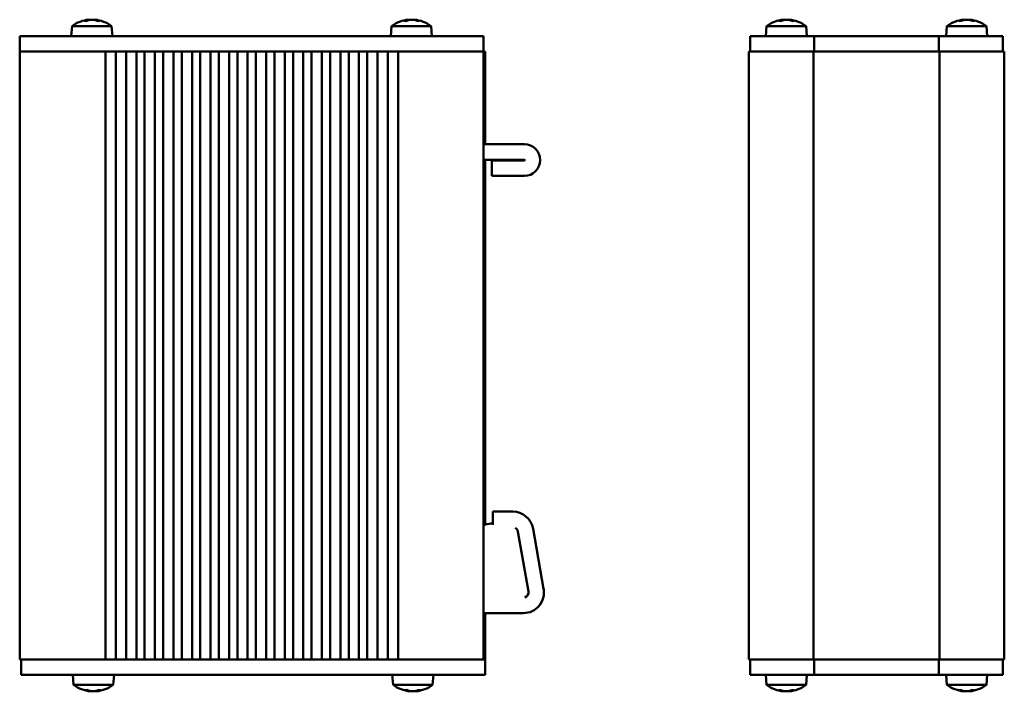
# Model space of a CAD drawing. Header units: millimetres. Extents: x 20 to 193, y 97 to 242.
# Tile 1 of 3: x 20 to 116, y 97 to 162. Entities that reach past the tile are written whole.
import ezdxf

# ---------------------------------------------------------------- set-up
doc = ezdxf.new("R2010")
doc.units = ezdxf.units.MM
doc.layers.add('Viditelné hrany(CSN)', color=7, linetype='Continuous', lineweight=50)

msp = doc.modelspace()

# ---------------------------------------------------------------- linework, layer by layer
at = {"layer": 'Viditelné hrany(CSN)'}
for p, q in [((26.667, 161.898), (26.467, 161.898)), ((26.916, 162.023), (26.92, 161.982)), ((27.484, 162.023), (27.481, 161.986)), ((27.954, 161.898), (27.762, 161.898)), ((57.712, 161.898), (57.501, 161.898)), ((57.918, 162.023), (57.922, 161.974)), ((58.483, 162.023), (58.48, 161.992)), ((58.984, 161.898), (58.804, 161.898)), ((94.067, 161.898), (93.861, 161.898)), ((94.294, 162.023), (94.298, 161.978)), ((94.295, 162.023), (94.298, 161.989)), ((94.86, 162.023), (94.858, 161.992)), ((94.861, 162.023), (94.858, 161.989)), ((95.347, 161.898), (95.161, 161.898)), ((111.544, 161.898), (111.344, 161.898)), ((111.794, 162.023), (111.798, 161.982)), ((111.795, 162.023), (111.798, 161.986)), ((112.36, 162.023), (112.358, 161.992)), ((112.362, 162.023), (112.358, 161.986)), ((112.831, 161.898), (112.639, 161.898)), ((25.284, 161.399), (25.2, 160.436)), ((25.284, 161.399), (29.116, 161.399)), ((29.116, 161.399), (29.2, 160.436)), ((56.284, 161.399), (56.2, 160.436)), ((56.284, 161.399), (60.116, 161.399)), ((60.116, 161.399), (60.2, 160.436)), ((92.662, 161.399), (92.578, 160.436)), ((92.662, 161.399), (96.493, 161.399)), ((96.493, 161.399), (96.578, 160.436)), ((110.162, 161.399), (110.078, 160.436)), ((110.162, 161.399), (113.993, 161.399)), ((113.993, 161.399), (114.078, 160.436)), ((20.2, 160.436), (22.2, 160.436)), ((20.2, 160.436), (20.2, 158.936)), ((63.2, 160.436), (22.2, 160.436)), ((63.2, 160.436), (65.2, 160.436)), ((65.2, 158.936), (65.2, 160.436)), ((91.078, 160.436), (93.078, 160.436)), ((91.078, 160.436), (91.078, 158.936)), ((96.278, 160.436), (93.078, 160.436)), ((96.278, 160.436), (97.278, 160.436)), ((97.278, 158.936), (97.278, 160.436)), ((97.278, 160.436), (109.378, 160.436)), ((109.378, 160.436), (110.378, 160.436)), ((109.378, 160.436), (109.378, 158.936)), ((113.578, 160.436), (110.378, 160.436)), ((113.578, 160.436), (115.578, 160.436)), ((115.578, 158.936), (115.578, 160.436)), ((20.2, 158.936), (22.2, 158.936)), ((20.2, 158.936), (20.2, 99.936)), ((26.1, 158.936), (22.2, 158.936)), ((26.1, 158.936), (26.627, 158.936)), ((26.627, 158.936), (28.606, 158.936)), ((28.518, 158.936), (28.518, 99.936)), ((28.606, 158.936), (28.918, 158.936)), ((29.118, 158.936), (28.918, 158.936)), ((29.118, 158.936), (29.43, 158.936)), ((29.43, 158.936), (30.606, 158.936)), ((29.518, 99.936), (29.518, 158.936)), ((30.518, 158.936), (30.518, 99.936)), ((30.606, 158.936), (30.918, 158.936)), ((31.118, 158.936), (30.918, 158.936)), ((31.118, 158.936), (31.43, 158.936)), ((31.43, 158.936), (32.406, 158.936)), ((31.518, 99.936), (31.518, 158.936)), ((32.318, 158.936), (32.318, 99.936)), ((32.406, 158.936), (32.718, 158.936)), ((32.918, 158.936), (32.718, 158.936)), ((32.918, 158.936), (33.23, 158.936)), ((33.23, 158.936), (34.206, 158.936)), ((33.318, 99.936), (33.318, 158.936)), ((34.118, 158.936), (34.118, 99.936)), ((34.206, 158.936), (34.518, 158.936)), ((34.718, 158.936), (34.518, 158.936)), ((34.718, 158.936), (35.03, 158.936)), ((35.03, 158.936), (36.006, 158.936)), ((35.118, 99.936), (35.118, 158.936)), ((35.918, 158.936), (35.918, 99.936)), ((36.006, 158.936), (36.318, 158.936)), ((36.518, 158.936), (36.318, 158.936)), ((36.518, 158.936), (36.83, 158.936)), ((36.83, 158.936), (37.806, 158.936)), ((36.918, 99.936), (36.918, 158.936)), ((37.718, 158.936), (37.718, 99.936)), ((37.806, 158.936), (38.118, 158.936)), ((38.318, 158.936), (38.118, 158.936)), ((38.318, 158.936), (38.63, 158.936)), ((38.63, 158.936), (39.606, 158.936)), ((38.718, 99.936), (38.718, 158.936)), ((39.518, 158.936), (39.518, 99.936)), ((39.606, 158.936), (39.918, 158.936)), ((40.118, 158.936), (39.918, 158.936)), ((40.118, 158.936), (40.43, 158.936)), ((40.43, 158.936), (41.406, 158.936)), ((40.518, 99.936), (40.518, 158.936)), ((41.318, 158.936), (41.318, 99.936)), ((41.406, 158.936), (41.718, 158.936)), ((41.918, 158.936), (41.718, 158.936)), ((41.918, 158.936), (42.23, 158.936)), ((42.23, 158.936), (43.206, 158.936)), ((42.318, 99.936), (42.318, 158.936)), ((43.118, 158.936), (43.118, 99.936)), ((43.206, 158.936), (43.518, 158.936)), ((43.718, 158.936), (43.518, 158.936)), ((43.718, 158.936), (44.03, 158.936)), ((44.03, 158.936), (45.006, 158.936)), ((44.118, 99.936), (44.118, 158.936)), ((44.918, 158.936), (44.918, 99.936)), ((45.006, 158.936), (45.318, 158.936)), ((45.518, 158.936), (45.318, 158.936)), ((45.518, 158.936), (45.83, 158.936)), ((45.83, 158.936), (46.806, 158.936)), ((45.918, 99.936), (45.918, 158.936)), ((46.718, 158.936), (46.718, 99.936)), ((46.806, 158.936), (47.118, 158.936)), ((47.318, 158.936), (47.118, 158.936)), ((47.318, 158.936), (47.63, 158.936)), ((47.63, 158.936), (48.606, 158.936)), ((47.718, 99.936), (47.718, 158.936)), ((48.518, 158.936), (48.518, 99.936)), ((48.606, 158.936), (48.918, 158.936)), ((49.118, 158.936), (48.918, 158.936)), ((49.118, 158.936), (49.43, 158.936)), ((49.43, 158.936), (50.406, 158.936)), ((49.518, 99.936), (49.518, 158.936)), ((50.318, 158.936), (50.318, 99.936)), ((50.406, 158.936), (50.718, 158.936)), ((50.918, 158.936), (50.718, 158.936)), ((50.918, 158.936), (51.23, 158.936)), ((51.23, 158.936), (52.206, 158.936)), ((51.318, 99.936), (51.318, 158.936)), ((52.118, 158.936), (52.118, 99.936)), ((52.206, 158.936), (52.518, 158.936)), ((52.718, 158.936), (52.518, 158.936)), ((52.718, 158.936), (53.03, 158.936)), ((53.03, 158.936), (54.006, 158.936)), ((53.118, 99.936), (53.118, 158.936)), ((53.918, 158.936), (53.918, 99.936)), ((54.006, 158.936), (54.318, 158.936)), ((54.518, 158.936), (54.318, 158.936)), ((54.518, 158.936), (54.83, 158.936)), ((54.83, 158.936), (56.006, 158.936)), ((54.918, 99.936), (54.918, 158.936)), ((55.918, 158.936), (55.918, 99.936)), ((56.006, 158.936), (56.318, 158.936)), ((56.518, 158.936), (56.318, 158.936)), ((56.518, 158.936), (56.83, 158.936)), ((56.83, 158.936), (58.773, 158.936)), ((56.918, 99.936), (56.918, 158.936)), ((58.773, 158.936), (59.3, 158.936)), ((63.2, 158.936), (59.3, 158.936)), ((63.2, 158.936), (65.2, 158.936)), ((65.2, 99.936), (65.2, 158.936)), ((65.35, 158.936), (65.2, 158.936)), ((65.35, 158.936), (65.35, 149.936)), ((90.928, 158.936), (91.59, 158.936)), ((90.928, 158.936), (90.928, 99.936)), ((93.078, 158.936), (91.59, 158.936)), ((93.078, 158.936), (96.278, 158.936)), ((96.804, 158.936), (96.278, 158.936)), ((97.228, 158.936), (96.804, 158.936)), ((97.228, 99.936), (97.228, 158.936)), ((97.278, 158.936), (97.228, 158.936)), ((109.378, 158.936), (97.278, 158.936)), ((109.428, 158.936), (109.378, 158.936)), ((113.728, 158.936), (109.428, 158.936)), ((109.428, 158.936), (109.428, 99.936)), ((110.378, 158.936), (113.578, 158.936)), ((113.728, 158.936), (115.728, 158.936)), ((115.728, 99.936), (115.728, 158.936)), ((69.163, 149.936), (65.2, 149.936)), ((65.2, 148.436), (69.163, 148.436)), ((65.35, 148.436), (65.35, 113.027)), ((66, 148.361), (69.163, 148.361)), ((66, 146.861), (66, 148.361)), ((69.163, 146.861), (66, 146.861)), ((68.036, 114.284), (66.114, 114.284)), ((66.114, 112.994), (66.114, 114.284)), ((66.114, 113.162), (65.2, 113.001)), ((68.528, 112.371), (69.559, 106.523)), ((71.036, 106.783), (70.005, 112.631)), ((69.067, 104.436), (65.2, 104.436)), ((65.35, 104.436), (65.35, 99.936)), ((22.2, 99.936), (20.2, 99.936)), ((20.35, 99.936), (20.35, 98.436)), ((26.1, 99.936), (22.2, 99.936)), ((26.627, 99.936), (26.1, 99.936)), ((28.606, 99.936), (26.627, 99.936)), ((28.918, 99.936), (28.606, 99.936)), ((29.118, 99.936), (28.918, 99.936)), ((29.43, 99.936), (29.118, 99.936)), ((30.606, 99.936), (29.43, 99.936)), ((30.918, 99.936), (30.606, 99.936)), ((31.118, 99.936), (30.918, 99.936)), ((31.43, 99.936), (31.118, 99.936)), ((32.406, 99.936), (31.43, 99.936)), ((32.718, 99.936), (32.406, 99.936)), ((32.918, 99.936), (32.718, 99.936)), ((33.23, 99.936), (32.918, 99.936)), ((34.206, 99.936), (33.23, 99.936)), ((34.518, 99.936), (34.206, 99.936)), ((34.718, 99.936), (34.518, 99.936)), ((35.03, 99.936), (34.718, 99.936)), ((36.006, 99.936), (35.03, 99.936)), ((36.318, 99.936), (36.006, 99.936)), ((36.518, 99.936), (36.318, 99.936)), ((36.83, 99.936), (36.518, 99.936)), ((37.806, 99.936), (36.83, 99.936)), ((38.118, 99.936), (37.806, 99.936)), ((38.318, 99.936), (38.118, 99.936)), ((38.63, 99.936), (38.318, 99.936)), ((39.606, 99.936), (38.63, 99.936)), ((39.918, 99.936), (39.606, 99.936)), ((40.118, 99.936), (39.918, 99.936)), ((40.43, 99.936), (40.118, 99.936)), ((41.406, 99.936), (40.43, 99.936)), ((41.718, 99.936), (41.406, 99.936)), ((41.918, 99.936), (41.718, 99.936)), ((42.23, 99.936), (41.918, 99.936)), ((43.206, 99.936), (42.23, 99.936)), ((43.518, 99.936), (43.206, 99.936)), ((43.718, 99.936), (43.518, 99.936)), ((44.03, 99.936), (43.718, 99.936)), ((45.006, 99.936), (44.03, 99.936)), ((45.318, 99.936), (45.006, 99.936)), ((45.518, 99.936), (45.318, 99.936)), ((45.83, 99.936), (45.518, 99.936)), ((46.806, 99.936), (45.83, 99.936)), ((47.118, 99.936), (46.806, 99.936)), ((47.318, 99.936), (47.118, 99.936)), ((47.63, 99.936), (47.318, 99.936)), ((48.606, 99.936), (47.63, 99.936)), ((48.918, 99.936), (48.606, 99.936)), ((49.118, 99.936), (48.918, 99.936)), ((49.43, 99.936), (49.118, 99.936)), ((50.406, 99.936), (49.43, 99.936)), ((50.718, 99.936), (50.406, 99.936)), ((50.918, 99.936), (50.718, 99.936)), ((51.23, 99.936), (50.918, 99.936)), ((52.206, 99.936), (51.23, 99.936)), ((52.518, 99.936), (52.206, 99.936)), ((52.718, 99.936), (52.518, 99.936)), ((53.03, 99.936), (52.718, 99.936)), ((54.006, 99.936), (53.03, 99.936)), ((54.318, 99.936), (54.006, 99.936)), ((54.518, 99.936), (54.318, 99.936)), ((54.83, 99.936), (54.518, 99.936)), ((56.006, 99.936), (54.83, 99.936)), ((56.318, 99.936), (56.006, 99.936)), ((56.518, 99.936), (56.318, 99.936)), ((56.83, 99.936), (56.518, 99.936)), ((58.773, 99.936), (56.83, 99.936)), ((59.3, 99.936), (58.773, 99.936)), ((63.2, 99.936), (59.3, 99.936)), ((64.687, 99.936), (63.2, 99.936)), ((64.687, 99.936), (65.35, 99.936)), ((65.35, 98.436), (65.35, 99.936)), ((92.928, 99.936), (90.928, 99.936)), ((91.078, 99.936), (91.078, 98.436)), ((97.228, 99.936), (92.928, 99.936)), ((96.278, 99.936), (93.078, 99.936)), ((97.228, 99.936), (97.278, 99.936)), ((109.378, 99.936), (97.278, 99.936)), ((97.278, 98.436), (97.278, 99.936)), ((109.378, 99.936), (109.428, 99.936)), ((109.378, 99.936), (109.378, 98.436)), ((113.728, 99.936), (109.428, 99.936)), ((115.728, 99.936), (113.728, 99.936)), ((115.578, 98.436), (115.578, 99.936)), ((22.35, 98.436), (20.35, 98.436)), ((22.35, 98.436), (63.35, 98.436)), ((25.434, 97.473), (25.35, 98.436)), ((29.266, 97.473), (29.35, 98.436)), ((56.434, 97.473), (56.35, 98.436)), ((60.266, 97.473), (60.35, 98.436)), ((65.35, 98.436), (63.35, 98.436)), ((93.078, 98.436), (91.078, 98.436)), ((92.662, 97.473), (92.578, 98.436)), ((93.078, 98.436), (96.278, 98.436)), ((97.278, 98.436), (96.278, 98.436)), ((96.493, 97.473), (96.578, 98.436)), ((109.378, 98.436), (97.278, 98.436)), ((110.378, 98.436), (109.378, 98.436)), ((110.162, 97.473), (110.078, 98.436)), ((110.378, 98.436), (113.578, 98.436)), ((115.578, 98.436), (113.578, 98.436)), ((113.993, 97.473), (114.078, 98.436)), ((29.266, 97.473), (25.434, 97.473)), ((60.266, 97.473), (56.434, 97.473)), ((96.493, 97.473), (92.662, 97.473)), ((113.993, 97.473), (110.162, 97.473)), ((26.581, 96.974), (26.767, 96.974)), ((27.067, 96.848), (27.07, 96.882)), ((27.634, 96.848), (27.63, 96.894)), ((27.861, 96.974), (28.067, 96.974)), ((57.581, 96.974), (57.767, 96.974)), ((58.067, 96.848), (58.07, 96.882)), ((58.634, 96.848), (58.63, 96.894)), ((58.861, 96.974), (59.067, 96.974)), ((93.824, 96.974), (94.016, 96.974)), ((94.294, 96.848), (94.297, 96.886)), ((94.862, 96.848), (94.858, 96.89)), ((95.111, 96.974), (95.311, 96.974)), ((111.309, 96.974), (111.495, 96.974)), ((111.794, 96.848), (111.797, 96.882)), ((112.361, 96.848), (112.357, 96.894)), ((112.589, 96.974), (112.795, 96.974))]:
    msp.add_line(p, q, dxfattribs=at)
for centre, radius, start, end in [((27.2, 158.836), 3.2, 95.09266, 126.77442), ((27.2, 158.836), 3.2, 53.22558, 84.90734), ((58.2, 158.836), 3.2, 95.1401, 126.77442), ((58.2, 158.836), 3.2, 53.22558, 84.8599), ((94.578, 158.836), 3.2, 95.10889, 126.77442), ((94.578, 158.836), 3.2, 53.22558, 84.89111), ((112.078, 158.836), 3.2, 95.09266, 126.77442), ((112.078, 158.836), 3.2, 53.22558, 84.90734), ((69.163, 148.398), 1.538, 270, 90), ((69.163, 148.398), 0.0375, 270, 90), ((68.036, 112.284), 2, 10, 90), ((68.036, 112.284), 0.5, 10, 61.27313), ((69.067, 106.436), 2, 270, 10), ((69.067, 106.436), 0.5, 284.93347, 10), ((68.551, 106.483), 1, 344.0663, 10), ((27.35, 100.036), 3.2, 233.22558, 264.89111), ((27.35, 100.036), 3.2, 275.10889, 306.77442), ((58.35, 100.036), 3.2, 233.22558, 264.89111), ((58.35, 100.036), 3.2, 275.10889, 306.77442), ((94.578, 100.036), 3.2, 233.22558, 264.90734), ((94.578, 100.036), 3.2, 275.09266, 306.77442), ((112.078, 100.036), 3.2, 233.22558, 264.89111), ((112.078, 100.036), 3.2, 275.10889, 306.77442)]:
    msp.add_arc(centre, radius, start, end, dxfattribs=at)
for centre, major_axis, ratio, start_param, end_param in [((27.281, 158.845), (-0.38, 3.175), 0.680543, 0.008342, 0.211976), ((27.122, 158.845), (0.391, 3.174), 0.701715, 0.175968, 0.379602), ((27.125, 158.845), (0.406, 3.172), 0.727507, 0.182594, 0.26194), ((27.276, 158.845), (-0.406, 3.172), 0.727507, 5.896958, 6.100591), ((27.123, 158.845), (0.394, 3.174), 0.707107, 6.077461, 6.281094), ((58.285, 158.845), (-0.361, 3.178), 0.636438, 0.01744, 0.221074), ((58.117, 158.845), (0.37, 3.177), 0.658777, 0.166376, 0.370009), ((58.13, 158.845), (0.434, 3.169), 0.766388, 0.19426, 0.261837), ((58.271, 158.845), (-0.434, 3.169), 0.766388, 5.885292, 6.088925), ((58.127, 158.845), (0.419, 3.17), 0.747273, 6.088404, 6.292037), ((94.66, 158.845), (-0.37, 3.177), 0.658777, 0.013008, 0.216641), ((94.497, 158.845), (0.38, 3.175), 0.680543, 0.171041, 0.374675), ((94.505, 158.845), (0.419, 3.17), 0.747273, 0.188235, 0.261574), ((94.507, 158.845), (0.434, 3.169), 0.766388, 0.19426, 0.261837), ((94.651, 158.845), (-0.419, 3.17), 0.747273, 5.891317, 6.09495), ((94.648, 158.845), (-0.434, 3.169), 0.766388, 6.021044, 6.088925), ((94.502, 158.845), (0.406, 3.172), 0.727507, 6.082762, 6.286396), ((112.158, 158.845), (-0.38, 3.175), 0.680543, 0.008342, 0.211976), ((111.999, 158.845), (0.391, 3.174), 0.701715, 0.175968, 0.379602), ((112.002, 158.845), (0.406, 3.172), 0.727507, 0.182594, 0.26194), ((112.007, 158.845), (0.434, 3.169), 0.766388, 0.19426, 0.261837), ((112.153, 158.845), (-0.406, 3.172), 0.727507, 5.896958, 6.100591), ((112.148, 158.845), (-0.434, 3.169), 0.766388, 6.020882, 6.088925), ((112, 158.845), (0.394, 3.174), 0.707107, 6.077461, 6.281094), ((27.426, 100.026), (-0.406, -3.172), 0.727507, 6.082762, 6.286396), ((27.277, 100.026), (0.419, -3.17), 0.747273, 5.891317, 6.09495), ((27.431, 100.026), (-0.38, -3.175), 0.680543, 0.171041, 0.374675), ((27.423, 100.026), (-0.419, -3.17), 0.747273, 0.188235, 0.261574), ((27.267, 100.026), (0.37, -3.177), 0.658777, 0.013008, 0.216641), ((58.426, 100.026), (-0.406, -3.172), 0.727507, 6.082762, 6.286396), ((58.277, 100.026), (0.419, -3.17), 0.747273, 5.891317, 6.09495), ((58.431, 100.026), (-0.38, -3.175), 0.680543, 0.171041, 0.374675), ((58.423, 100.026), (-0.419, -3.17), 0.747273, 0.188235, 0.261574), ((58.267, 100.026), (0.37, -3.177), 0.658777, 0.013008, 0.216641), ((94.655, 100.026), (-0.394, -3.174), 0.707107, 6.077461, 6.281094), ((94.502, 100.026), (0.406, -3.172), 0.727507, 5.896958, 6.100591), ((94.656, 100.026), (-0.391, -3.174), 0.701715, 0.175968, 0.379602), ((94.653, 100.026), (-0.406, -3.172), 0.727507, 0.182594, 0.26194), ((94.497, 100.026), (0.38, -3.175), 0.680543, 0.008342, 0.211976), ((112.153, 100.026), (-0.406, -3.172), 0.727507, 6.082762, 6.286396), ((112.005, 100.026), (0.419, -3.17), 0.747273, 5.891317, 6.09495), ((112.158, 100.026), (-0.38, -3.175), 0.680543, 0.171041, 0.374675), ((112.151, 100.026), (-0.419, -3.17), 0.747273, 0.188235, 0.261574), ((111.995, 100.026), (0.37, -3.177), 0.658777, 0.013008, 0.216641)]:
    msp.add_ellipse(centre, major_axis=major_axis, ratio=ratio, start_param=start_param, end_param=end_param, dxfattribs=at)
for points in [[(26.454, 161.895), (26.458, 161.897), (26.463, 161.898), (26.467, 161.898)], [(27.954, 161.898), (27.958, 161.898), (27.963, 161.897), (27.967, 161.895)], [(57.489, 161.895), (57.493, 161.897), (57.497, 161.898), (57.501, 161.898)], [(58.984, 161.898), (58.988, 161.898), (58.993, 161.897), (58.997, 161.895)], [(93.849, 161.895), (93.853, 161.897), (93.857, 161.898), (93.861, 161.898)], [(95.347, 161.898), (95.351, 161.898), (95.356, 161.897), (95.36, 161.895)], [(111.332, 161.895), (111.336, 161.897), (111.34, 161.898), (111.344, 161.898)], [(112.831, 161.898), (112.836, 161.898), (112.84, 161.897), (112.844, 161.895)], [(26.581, 96.974), (26.577, 96.974), (26.572, 96.975), (26.568, 96.976)], [(28.079, 96.976), (28.075, 96.975), (28.071, 96.974), (28.067, 96.974)], [(57.581, 96.974), (57.577, 96.974), (57.572, 96.975), (57.568, 96.976)], [(59.079, 96.976), (59.075, 96.975), (59.071, 96.974), (59.067, 96.974)], [(93.824, 96.974), (93.82, 96.974), (93.815, 96.975), (93.811, 96.976)], [(95.324, 96.976), (95.32, 96.975), (95.315, 96.974), (95.311, 96.974)], [(111.309, 96.974), (111.305, 96.974), (111.3, 96.975), (111.295, 96.976)], [(112.807, 96.976), (112.803, 96.975), (112.798, 96.974), (112.795, 96.974)]]:
    msp.add_open_spline(points, degree=3, dxfattribs=at)
for points, knots in [([(26.916, 162.023), (26.916, 162.023), (26.916, 162.023), (26.916, 162.023), (26.913, 162.023), (26.901, 162.021), (26.892, 162.02), (26.882, 162.019)], [0.00890496, 0.00890496, 0.00890496, 0.00890496, 0.009613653, 0.009613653, 0.014422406, 0.014422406, 0.018854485, 0.018854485, 0.018854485, 0.018854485]), ([(27.2, 162.023), (27.198, 162.023), (27.195, 162.023), (27.177, 162.023), (27.16, 162.023), (27.13, 162.021), (27.116, 162.02), (27.105, 162.019)], [0.00890496, 0.00890496, 0.00890496, 0.00890496, 0.009613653, 0.009613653, 0.014422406, 0.014422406, 0.018854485, 0.018854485, 0.018854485, 0.018854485]), ([(27.117, 162.019), (27.129, 162.02), (27.143, 162.021), (27.174, 162.023), (27.191, 162.023), (27.223, 162.023), (27.24, 162.023), (27.271, 162.021), (27.284, 162.02), (27.295, 162.019)], [0, 0, 0, 0, 0.00480683, 0.00480683, 0.00961365, 0.00961365, 0.01442241, 0.01442241, 0.01885448, 0.01885448, 0.01885448, 0.01885448]), ([(27.521, 162.019), (27.51, 162.02), (27.5, 162.021), (27.487, 162.023), (27.484, 162.023), (27.484, 162.023), (27.484, 162.023), (27.484, 162.023)], [0, 0, 0, 0, 0.004806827, 0.004806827, 0.009613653, 0.009613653, 0.009662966, 0.009662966, 0.009662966, 0.009662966]), ([(57.913, 162.023), (57.916, 162.023), (57.917, 162.023), (57.918, 162.023), (57.916, 162.023), (57.906, 162.021), (57.898, 162.02), (57.888, 162.019)], [0.00725567, 0.00725567, 0.00725567, 0.00725567, 0.00961365, 0.00961365, 0.01442241, 0.01442241, 0.01885448, 0.01885448, 0.01885448, 0.01885448]), ([(58.2, 162.023), (58.192, 162.023), (58.184, 162.023), (58.16, 162.023), (58.143, 162.023), (58.112, 162.021), (58.098, 162.02), (58.087, 162.019)], [0.00725567, 0.00725567, 0.00725567, 0.00725567, 0.00961365, 0.00961365, 0.01442241, 0.01442241, 0.01885448, 0.01885448, 0.01885448, 0.01885448]), ([(58.136, 162.019), (58.147, 162.02), (58.161, 162.021), (58.191, 162.023), (58.208, 162.023), (58.24, 162.023), (58.257, 162.023), (58.288, 162.021), (58.302, 162.02), (58.314, 162.019)], [0, 0, 0, 0, 0.00480683, 0.00480683, 0.00961365, 0.00961365, 0.01442241, 0.01442241, 0.01885448, 0.01885448, 0.01885448, 0.01885448]), ([(58.526, 162.019), (58.514, 162.02), (58.503, 162.021), (58.488, 162.023), (58.484, 162.023), (58.483, 162.023), (58.483, 162.023), (58.483, 162.023)], [0, 0, 0, 0, 0.00480683, 0.00480683, 0.00961365, 0.00961365, 0.01040642, 0.01040642, 0.01040642, 0.01040642]), ([(94.293, 162.023), (94.294, 162.023), (94.294, 162.023), (94.295, 162.023), (94.292, 162.023), (94.281, 162.021), (94.273, 162.02), (94.263, 162.019)], [0.0080825, 0.0080825, 0.0080825, 0.0080825, 0.00961365, 0.00961365, 0.01442241, 0.01442241, 0.01885448, 0.01885448, 0.01885448, 0.01885448]), ([(94.56, 162.023), (94.558, 162.023), (94.556, 162.023), (94.538, 162.023), (94.521, 162.023), (94.49, 162.021), (94.476, 162.02), (94.464, 162.019)], [0.009012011, 0.009012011, 0.009012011, 0.009012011, 0.009613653, 0.009613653, 0.014422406, 0.014422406, 0.018854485, 0.018854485, 0.018854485, 0.018854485]), ([(94.578, 162.023), (94.572, 162.023), (94.567, 162.023), (94.546, 162.023), (94.529, 162.023), (94.498, 162.021), (94.485, 162.02), (94.473, 162.019)], [0.0080825, 0.0080825, 0.0080825, 0.0080825, 0.00961365, 0.00961365, 0.01442241, 0.01442241, 0.01885448, 0.01885448, 0.01885448, 0.01885448]), ([(94.504, 162.019), (94.515, 162.02), (94.529, 162.021), (94.56, 162.023), (94.577, 162.023), (94.609, 162.023), (94.626, 162.023), (94.657, 162.021), (94.671, 162.02), (94.682, 162.019)], [0, 0, 0, 0, 0.00480683, 0.00480683, 0.00961365, 0.00961365, 0.01442241, 0.01442241, 0.01885448, 0.01885448, 0.01885448, 0.01885448]), ([(94.596, 162.023), (94.598, 162.023), (94.6, 162.023), (94.618, 162.023), (94.635, 162.023), (94.666, 162.021), (94.68, 162.02), (94.691, 162.019)], [0.009012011, 0.009012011, 0.009012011, 0.009012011, 0.009613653, 0.009613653, 0.014422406, 0.014422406, 0.018854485, 0.018854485, 0.018854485, 0.018854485]), ([(94.901, 162.019), (94.89, 162.02), (94.879, 162.021), (94.865, 162.023), (94.862, 162.023), (94.861, 162.023), (94.861, 162.023), (94.861, 162.023)], [0, 0, 0, 0, 0.00480683, 0.00480683, 0.00961365, 0.00961365, 0.01003641, 0.01003641, 0.01003641, 0.01003641]), ([(111.794, 162.023), (111.794, 162.023), (111.794, 162.023), (111.794, 162.023), (111.791, 162.023), (111.779, 162.021), (111.77, 162.02), (111.76, 162.019)], [0.00890496, 0.00890496, 0.00890496, 0.00890496, 0.009613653, 0.009613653, 0.014422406, 0.014422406, 0.018854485, 0.018854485, 0.018854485, 0.018854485]), ([(111.794, 162.023), (111.794, 162.023), (111.795, 162.023), (111.795, 162.023), (111.795, 162.023), (111.794, 162.023)], [0.008700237, 0.008700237, 0.008700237, 0.008700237, 0.009613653, 0.009613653, 0.012071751, 0.012071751, 0.012071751, 0.012071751]), ([(112.064, 162.023), (112.061, 162.023), (112.057, 162.023), (112.038, 162.023), (112.021, 162.023), (111.99, 162.021), (111.976, 162.02), (111.964, 162.019)], [0.00860001, 0.00860001, 0.00860001, 0.00860001, 0.00961365, 0.00961365, 0.01442241, 0.01442241, 0.01885448, 0.01885448, 0.01885448, 0.01885448]), ([(112.078, 162.023), (112.075, 162.023), (112.073, 162.023), (112.055, 162.023), (112.037, 162.023), (112.007, 162.021), (111.994, 162.02), (111.983, 162.019)], [0.00890496, 0.00890496, 0.00890496, 0.00890496, 0.009613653, 0.009613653, 0.014422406, 0.014422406, 0.018854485, 0.018854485, 0.018854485, 0.018854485]), ([(111.995, 162.019), (112.006, 162.02), (112.02, 162.021), (112.052, 162.023), (112.069, 162.023), (112.101, 162.023), (112.118, 162.023), (112.148, 162.021), (112.162, 162.02), (112.173, 162.019)], [0, 0, 0, 0, 0.00480683, 0.00480683, 0.00961365, 0.00961365, 0.01442241, 0.01442241, 0.01885448, 0.01885448, 0.01885448, 0.01885448]), ([(112.091, 162.023), (112.095, 162.023), (112.098, 162.023), (112.118, 162.023), (112.135, 162.023), (112.166, 162.021), (112.18, 162.02), (112.191, 162.019)], [0.00860001, 0.00860001, 0.00860001, 0.00860001, 0.00961365, 0.00961365, 0.01442241, 0.01442241, 0.01885448, 0.01885448, 0.01885448, 0.01885448]), ([(112.362, 162.023), (112.361, 162.023), (112.361, 162.023), (112.36, 162.023), (112.36, 162.023), (112.36, 162.023)], [0.008700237, 0.008700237, 0.008700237, 0.008700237, 0.009613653, 0.009613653, 0.010406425, 0.010406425, 0.010406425, 0.010406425]), ([(112.399, 162.019), (112.388, 162.02), (112.378, 162.021), (112.365, 162.023), (112.362, 162.023), (112.362, 162.023), (112.362, 162.023), (112.362, 162.023)], [0, 0, 0, 0, 0.004806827, 0.004806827, 0.009613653, 0.009613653, 0.009662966, 0.009662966, 0.009662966, 0.009662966]), ([(27.027, 96.853), (27.038, 96.852), (27.048, 96.85), (27.062, 96.849), (27.066, 96.848), (27.067, 96.848), (27.067, 96.848), (27.067, 96.848)], [0, 0, 0, 0, 0.00480683, 0.00480683, 0.00961365, 0.00961365, 0.01003641, 0.01003641, 0.01003641, 0.01003641]), ([(27.424, 96.853), (27.413, 96.852), (27.399, 96.85), (27.368, 96.849), (27.351, 96.848), (27.319, 96.848), (27.301, 96.849), (27.271, 96.851), (27.257, 96.852), (27.246, 96.853)], [0, 0, 0, 0, 0.00480683, 0.00480683, 0.00961365, 0.00961365, 0.01442241, 0.01442241, 0.01885448, 0.01885448, 0.01885448, 0.01885448]), ([(27.35, 96.849), (27.355, 96.848), (27.361, 96.848), (27.382, 96.848), (27.399, 96.849), (27.43, 96.851), (27.443, 96.852), (27.454, 96.853)], [0.0080825, 0.0080825, 0.0080825, 0.0080825, 0.00961365, 0.00961365, 0.01442241, 0.01442241, 0.01885448, 0.01885448, 0.01885448, 0.01885448]), ([(27.635, 96.849), (27.634, 96.848), (27.634, 96.848), (27.633, 96.848), (27.636, 96.849), (27.647, 96.851), (27.655, 96.852), (27.665, 96.853)], [0.0080825, 0.0080825, 0.0080825, 0.0080825, 0.00961365, 0.00961365, 0.01442241, 0.01442241, 0.01885448, 0.01885448, 0.01885448, 0.01885448]), ([(58.027, 96.853), (58.038, 96.852), (58.048, 96.85), (58.062, 96.849), (58.066, 96.848), (58.067, 96.848), (58.067, 96.848), (58.067, 96.848)], [0, 0, 0, 0, 0.00480683, 0.00480683, 0.00961365, 0.00961365, 0.01003641, 0.01003641, 0.01003641, 0.01003641]), ([(58.424, 96.853), (58.413, 96.852), (58.399, 96.85), (58.368, 96.849), (58.351, 96.848), (58.319, 96.848), (58.301, 96.849), (58.271, 96.851), (58.257, 96.852), (58.246, 96.853)], [0, 0, 0, 0, 0.00480683, 0.00480683, 0.00961365, 0.00961365, 0.01442241, 0.01442241, 0.01885448, 0.01885448, 0.01885448, 0.01885448]), ([(58.35, 96.849), (58.355, 96.848), (58.361, 96.848), (58.382, 96.848), (58.399, 96.849), (58.43, 96.851), (58.443, 96.852), (58.454, 96.853)], [0.0080825, 0.0080825, 0.0080825, 0.0080825, 0.00961365, 0.00961365, 0.01442241, 0.01442241, 0.01885448, 0.01885448, 0.01885448, 0.01885448]), ([(58.635, 96.849), (58.634, 96.848), (58.634, 96.848), (58.633, 96.848), (58.636, 96.849), (58.647, 96.851), (58.655, 96.852), (58.665, 96.853)], [0.0080825, 0.0080825, 0.0080825, 0.0080825, 0.00961365, 0.00961365, 0.01442241, 0.01442241, 0.01885448, 0.01885448, 0.01885448, 0.01885448]), ([(94.257, 96.853), (94.268, 96.852), (94.278, 96.85), (94.291, 96.849), (94.294, 96.848), (94.294, 96.848), (94.294, 96.848), (94.294, 96.848)], [0, 0, 0, 0, 0.004806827, 0.004806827, 0.009613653, 0.009613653, 0.009662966, 0.009662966, 0.009662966, 0.009662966]), ([(94.661, 96.853), (94.649, 96.852), (94.635, 96.85), (94.604, 96.849), (94.587, 96.848), (94.555, 96.848), (94.537, 96.849), (94.507, 96.851), (94.494, 96.852), (94.483, 96.853)], [0, 0, 0, 0, 0.00480683, 0.00480683, 0.00961365, 0.00961365, 0.01442241, 0.01442241, 0.01885448, 0.01885448, 0.01885448, 0.01885448]), ([(94.578, 96.848), (94.58, 96.848), (94.582, 96.848), (94.601, 96.848), (94.618, 96.849), (94.648, 96.851), (94.662, 96.852), (94.673, 96.853)], [0.00890496, 0.00890496, 0.00890496, 0.00890496, 0.009613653, 0.009613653, 0.014422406, 0.014422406, 0.018854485, 0.018854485, 0.018854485, 0.018854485]), ([(94.862, 96.848), (94.862, 96.848), (94.862, 96.848), (94.861, 96.848), (94.865, 96.849), (94.877, 96.851), (94.886, 96.852), (94.896, 96.853)], [0.00890496, 0.00890496, 0.00890496, 0.00890496, 0.009613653, 0.009613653, 0.014422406, 0.014422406, 0.018854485, 0.018854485, 0.018854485, 0.018854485]), ([(111.754, 96.853), (111.766, 96.852), (111.776, 96.85), (111.79, 96.849), (111.794, 96.848), (111.794, 96.848), (111.794, 96.848), (111.794, 96.848)], [0, 0, 0, 0, 0.00480683, 0.00480683, 0.00961365, 0.00961365, 0.01003641, 0.01003641, 0.01003641, 0.01003641]), ([(112.151, 96.853), (112.14, 96.852), (112.126, 96.85), (112.095, 96.849), (112.078, 96.848), (112.046, 96.848), (112.029, 96.849), (111.998, 96.851), (111.985, 96.852), (111.973, 96.853)], [0, 0, 0, 0, 0.00480683, 0.00480683, 0.00961365, 0.00961365, 0.01442241, 0.01442241, 0.01885448, 0.01885448, 0.01885448, 0.01885448]), ([(112.078, 96.849), (112.083, 96.848), (112.088, 96.848), (112.109, 96.848), (112.126, 96.849), (112.157, 96.851), (112.171, 96.852), (112.182, 96.853)], [0.0080825, 0.0080825, 0.0080825, 0.0080825, 0.00961365, 0.00961365, 0.01442241, 0.01442241, 0.01885448, 0.01885448, 0.01885448, 0.01885448]), ([(112.363, 96.849), (112.362, 96.848), (112.361, 96.848), (112.361, 96.848), (112.363, 96.849), (112.375, 96.851), (112.383, 96.852), (112.393, 96.853)], [0.0080825, 0.0080825, 0.0080825, 0.0080825, 0.00961365, 0.00961365, 0.01442241, 0.01442241, 0.01885448, 0.01885448, 0.01885448, 0.01885448])]:
    msp.add_open_spline(points, degree=3, knots=knots, dxfattribs=at)

doc.saveas('drawing.dxf')
